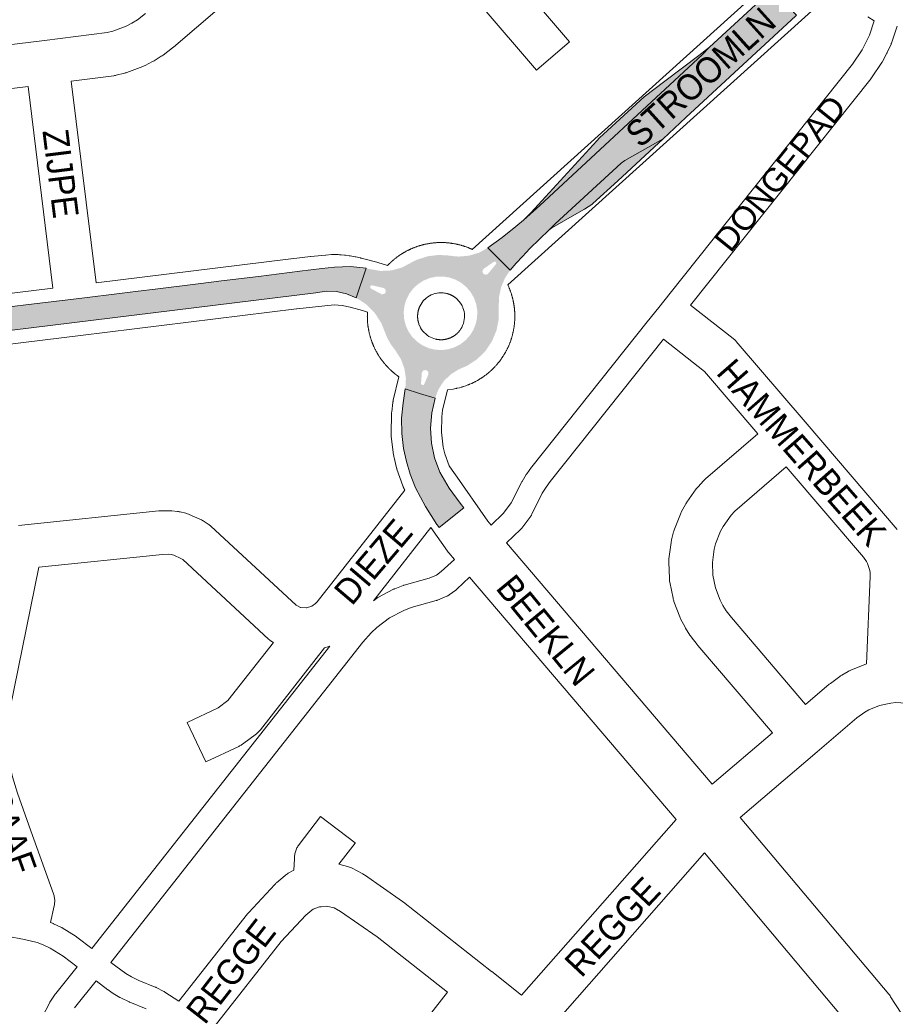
# Paper-space layout 'Layout1' of a CAD drawing. Header units: metres. Extents: x 123097 to 144122, y 392739 to 407589.
# Tile 128 of 256: x 131369 to 131630, y 395619 to 395913. Entities that reach past the tile are written whole.
import ezdxf
from ezdxf.enums import TextEntityAlignment as Align

# ---------------------------------------------------------------- set-up
doc = ezdxf.new("R2010")
doc.units = ezdxf.units.M
doc.header["$MEASUREMENT"] = 0
for name, color, linetype, lineweight in [('gs-anno-wegen algemeen tekst', 7, 'Continuous', 0), ('gs-knt-aanvullende hoofdweg', 7, 'Continuous', 0), ('gs-knt-fietspaden', 7, 'Continuous', 0), ('gs-knt-wegen algemeen', 7, 'Continuous', 0), ('gs-vlk-plantopografie wegen algemeen', 7, 'Continuous', 0), ('ir-ARC-asfalt-hoofdwegen-te inspecteren', 5, 'Continuous', 0)]:
    doc.layers.add(name, color=color, linetype=linetype, lineweight=lineweight)
doc.styles.add('Style-Arial', font='arial.ttf')

psp = doc.layouts.get("Layout1")

# ---------------------------------------------------------------- hatches: boundary and pattern name
at = {"layer": 'ir-ARC-asfalt-hoofdwegen-te inspecteren', "linetype": 'Continuous', "lineweight": 13}
for points in [[(131519.34, 395853.47), (131517.05, 395851.51), (131512.95, 395848.24), (131508.708, 395845.169), (131515.38, 395838.531), (131517.173, 395840.594), (131519.019, 395842.616), (131521.234, 395844.945), (131527.029, 395850.546), (131528.775, 395852.307), (131548.553, 395870.468), (131549.595, 395871.217), (131561.043, 395877.753), (131567.802, 395884.06), (131600.722, 395914.458), (131600.917, 395914.64), (131593.635, 395922.446), (131574.89, 395905.12), (131572.806, 395902.931), (131524.219, 395857.802)], [(131561.594, 395894.953), (131555.342, 395890.238), (131542.072, 395878.002), (131541.229, 395877.116), (131521.49, 395855.58), (131519.34, 395853.47), (131524.219, 395857.802), (131572.806, 395902.931), (131574.89, 395905.12), (131571.73, 395902.64)], [(131540.088, 395858.387), (131547.468, 395865.193), (131561.043, 395877.753), (131549.595, 395871.217), (131548.553, 395870.468), (131528.775, 395852.307), (131527.029, 395850.546), (131527.826, 395851.143), (131528.672, 395851.68), (131533.897, 395854.63), (131537.59, 395856.736), (131539.74, 395858.131)], [(131335.679, 395816.801), (131457.284, 395831.731), (131460.346, 395832.176), (131463.439, 395832.073), (131466.465, 395831.424), (131469.328, 395830.25), (131472.359, 395839.053), (131467.604, 395839.625), (131462.82, 395839.42), (131459.121, 395838.966), (131452.529, 395838.157), (131440.108, 395836.633), (131429.053, 395835.277), (131422.128, 395834.427), (131410.048, 395832.945), (131403.423, 395832.132), (131397.846, 395831.448), (131388.13, 395830.256), (131383.168, 395829.647), (131370.683, 395828.115), (131364.102, 395827.308), (131354.612, 395826.143), (131348, 395825.332), (131341.876, 395824.581), (131335.276, 395823.771), (131334.809, 395823.737)], [(131488.277, 395801.685), (131484.017, 395802.998), (131483.361, 395798.836), (131482.913, 395794.294), (131482.964, 395789.731), (131483.515, 395785.2), (131484.324, 395781.351), (131485.436, 395777.578), (131487.053, 395773.445), (131490.075, 395767.875), (131493.473, 395762.525), (131493.642, 395762.294), (131494.172, 395761.571), (131501.515, 395767.487), (131500.36, 395768.891), (131497.16, 395773.391), (131494.331, 395778.133), (131492.759, 395782.379), (131491.82, 395786.809), (131491.534, 395791.328), (131491.907, 395795.84), (131492.93, 395800.251)]]:
    psp.add_hatch(color=5, dxfattribs=at).paths.add_polyline_path(points, flags=0)
h = psp.add_hatch(color=5, dxfattribs=at)
h.paths.add_polyline_path([(131492.93, 395800.251), (131484.017, 395802.998), (131484.035, 395803.11), (131484.196, 395806.157), (131483.725, 395809.172), (131482.642, 395812.024), (131480.993, 395814.592), (131479.652, 395816.373), (131478.583, 395818.342), (131476.879, 395822.615), (131474.916, 395825.671), (131472.362, 395828.253), (131469.328, 395830.25), (131472.359, 395839.053), (131473.408, 395838.819), (131476.62, 395838.255), (131479.877, 395838.409), (131483.021, 395839.274), (131485.898, 395840.808), (131486.73, 395841.244), (131487.583, 395841.635), (131490.724, 395842.641), (131493.997, 395843.047), (131497.288, 395842.84), (131498.64, 395842.64), (131499.99, 395842.55), (131503.056, 395842.814), (131506.004, 395843.7), (131508.708, 395845.169), (131515.38, 395838.531), (131513.763, 395836.065), (131512.626, 395833.345), (131512.006, 395830.462), (131511.925, 395827.515), (131511.946, 395823.975), (131511.262, 395820.502), (131509.902, 395817.234), (131507.92, 395814.302), (131505.394, 395811.822), (131502.426, 395809.893), (131499.984, 395808.857), (131497.556, 395807.336), (131495.511, 395805.329), (131493.945, 395802.93)])
h.paths.add_polyline_path([(131494.901, 395814.617), (131492.931, 395814.728), (131491.013, 395815.188), (131489.209, 395815.984), (131487.575, 395817.09), (131486.164, 395818.469), (131485.023, 395820.078), (131484.188, 395821.865), (131483.685, 395823.772), (131483.53, 395825.739), (131483.729, 395827.701), (131484.276, 395829.597), (131485.152, 395831.364), (131486.329, 395832.947), (131487.77, 395834.293), (131489.429, 395835.361), (131491.251, 395836.116), (131493.179, 395836.533), (131495.151, 395836.599), (131497.103, 395836.312), (131498.972, 395835.681), (131500.698, 395834.727), (131502.226, 395833.479), (131503.507, 395831.979), (131504.499, 395830.274), (131505.171, 395828.42), (131505.502, 395826.475), (131505.479, 395824.503), (131505.105, 395822.566), (131504.391, 395820.727), (131503.36, 395819.045), (131502.045, 395817.575), (131500.489, 395816.362), (131498.741, 395815.447), (131496.859, 395814.859)], flags=16)
h.paths.add_polyline_path([(131507.902, 395837.114), (131507.245, 395837.483), (131507.034, 395838.206), (131507.39, 395838.87), (131510.44, 395840.97), (131510.77, 395841.061), (131511.078, 395840.911), (131511.21, 395840.595), (131511.1, 395840.27), (131508.629, 395837.31)], flags=16)
h.paths.add_polyline_path([(131476.95, 395831.29), (131473.779, 395832.989), (131473.541, 395833.243), (131473.519, 395833.59), (131473.723, 395833.872), (131474.06, 395833.96), (131477.59, 395833.149), (131478.144, 395832.649), (131478.187, 395831.904), (131477.694, 395831.343)], flags=16)
h.paths.add_polyline_path([(131489.043, 395804.17), (131488.762, 395804.413), (131488.722, 395804.783), (131488.939, 395807.724), (131489.338, 395808.492), (131490.184, 395808.677), (131490.867, 395808.145), (131490.895, 395807.28), (131489.677, 395804.448), (131489.415, 395804.184)], flags=16)

# ---------------------------------------------------------------- linework, layer by layer
at = {"layer": 'gs-knt-aanvullende hoofdweg', "color": 7, "linetype": 'Continuous', "flags": 128}
for points in [[(131391.617, 395834.712), (131449.779, 395841.851), (131449.831, 395841.857), (131449.909, 395841.866), (131455.668, 395842.532), (131455.807, 395842.547), (131460.207, 395842.973), (131460.251, 395842.977), (131461.971, 395843.134), (131462.076, 395843.143), (131462.266, 395843.158), (131462.529, 395843.17), (131462.561, 395843.171), (131462.856, 395843.173), (131462.939, 395843.171), (131462.983, 395843.17), (131463.151, 395843.165), (131463.941, 395843.142), (131464.329, 395843.12), (131464.682, 395843.091), (131464.852, 395843.075), (131465.88, 395842.967), (131466.127, 395842.937), (131467.201, 395842.788), (131467.22, 395842.785), (131467.311, 395842.77), (131467.527, 395842.735), (131467.578, 395842.726), (131469.07, 395842.453), (131469.206, 395842.428), (131470.672, 395842.135), (131470.733, 395842.122), (131470.772, 395842.113), (131470.962, 395842.073), (131471.249, 395842), (131475.506, 395840.832), (131475.79, 395840.749), (131478.745, 395839.906), (131478.782, 395839.945), (131478.909, 395840.077), (131478.99, 395840.16), (131479.118, 395840.289), (131479.2, 395840.371), (131479.332, 395840.499), (131479.353, 395840.519), (131479.484, 395840.646), (131479.568, 395840.726), (131479.701, 395840.851), (131479.786, 395840.93), (131479.921, 395841.053), (131479.998, 395841.122), (131480.008, 395841.131), (131480.144, 395841.252), (131480.168, 395841.272), (131480.305, 395841.392), (131480.413, 395841.485), (131480.553, 395841.603), (131480.622, 395841.661), (131480.763, 395841.777), (131480.832, 395841.833), (131480.974, 395841.947), (131481.02, 395841.983), (131481.163, 395842.096), (131481.3, 395842.202), (131481.446, 395842.312), (131481.472, 395842.332), (131481.527, 395842.373), (131481.618, 395842.441), (131481.711, 395842.509), (131481.859, 395842.616), (131481.906, 395842.649), (131482.055, 395842.755), (131482.157, 395842.827), (131482.307, 395842.93), (131482.402, 395842.994), (131482.554, 395843.095), (131482.601, 395843.126), (131482.754, 395843.226), (131482.86, 395843.295), (131483.014, 395843.392), (131483.081, 395843.433), (131483.162, 395843.483), (131483.237, 395843.529), (131483.315, 395843.576), (131483.472, 395843.67), (131483.564, 395843.724), (131483.721, 395843.815), (131483.788, 395843.854), (131483.947, 395843.944), (131484.027, 395843.988), (131484.187, 395844.076), (131484.317, 395844.146), (131484.511, 395844.248), (131484.673, 395844.332), (131484.755, 395844.374), (131484.889, 395844.442), (131484.918, 395844.456), (131485.034, 395844.513), (131485.198, 395844.592), (131485.263, 395844.623), (131485.429, 395844.701), (131485.531, 395844.748), (131485.697, 395844.823), (131485.781, 395844.86), (131485.948, 395844.933), (131486.032, 395844.97), (131486.201, 395845.041), (131486.285, 395845.076), (131486.454, 395845.145), (131486.539, 395845.179), (131486.696, 395845.241), (131486.709, 395845.246), (131486.781, 395845.274), (131486.951, 395845.339), (131487.05, 395845.376), (131487.222, 395845.439), (131487.331, 395845.478), (131487.503, 395845.538), (131487.553, 395845.555), (131487.726, 395845.614), (131487.849, 395845.655), (131488.023, 395845.711), (131488.098, 395845.735), (131488.272, 395845.789), (131488.359, 395845.815), (131488.534, 395845.867), (131488.568, 395845.877), (131488.659, 395845.903), (131488.835, 395845.952), (131488.911, 395845.973), (131489.087, 395846.02), (131489.136, 395846.033), (131489.313, 395846.079), (131489.468, 395846.117), (131489.645, 395846.159), (131489.693, 395846.17), (131489.871, 395846.211), (131489.958, 395846.231), (131490.137, 395846.27), (131490.247, 395846.293), (131490.425, 395846.329), (131490.487, 395846.341), (131490.52, 395846.347), (131490.7, 395846.382), (131490.819, 395846.403), (131490.999, 395846.434), (131491.039, 395846.441), (131491.219, 395846.471), (131491.34, 395846.49), (131491.52, 395846.517), (131491.606, 395846.529), (131491.787, 395846.554), (131491.909, 395846.57), (131492.09, 395846.592), (131492.13, 395846.597), (131492.311, 395846.618), (131492.424, 395846.63), (131492.438, 395846.632), (131492.443, 395846.632), (131492.463, 395846.634), (131492.62, 395846.65), (131492.701, 395846.657), (131492.883, 395846.673), (131493.006, 395846.683), (131493.188, 395846.696), (131493.27, 395846.701), (131493.452, 395846.712), (131493.534, 395846.717), (131493.716, 395846.726), (131493.8, 395846.729), (131493.983, 395846.736), (131494.105, 395846.74), (131494.287, 395846.744), (131494.37, 395846.746), (131494.415, 395846.748), (131494.463, 395846.747), (131494.553, 395846.748), (131494.635, 395846.748), (131494.817, 395846.748), (131494.94, 395846.747), (131495.123, 395846.744), (131495.206, 395846.742), (131495.388, 395846.737), (131495.469, 395846.734), (131495.652, 395846.727), (131495.736, 395846.724), (131495.918, 395846.715), (131496.041, 395846.708), (131496.223, 395846.696), (131496.39, 395846.686), (131496.569, 395846.669), (131496.751, 395846.653), (131496.877, 395846.641), (131497.058, 395846.622), (131497.135, 395846.614), (131497.317, 395846.593), (131497.403, 395846.582), (131497.584, 395846.559), (131497.67, 395846.548), (131497.85, 395846.523), (131497.965, 395846.506), (131498.146, 395846.478), (131498.352, 395846.448), (131498.673, 395846.388), (131498.799, 395846.364), (131498.978, 395846.329), (131499.018, 395846.322), (131499.197, 395846.286), (131499.323, 395846.259), (131499.501, 395846.22), (131499.619, 395846.193), (131499.797, 395846.151), (131499.845, 395846.14), (131500.022, 395846.097), (131500.284, 395846.035), (131500.578, 395845.951), (131500.665, 395845.926), (131500.84, 395845.876), (131500.916, 395845.854), (131501.091, 395845.802), (131501.178, 395845.776), (131501.352, 395845.722), (131501.464, 395845.686), (131501.638, 395845.629), (131501.724, 395845.6), (131501.897, 395845.541), (131502.172, 395845.451), (131502.413, 395845.357), (131502.498, 395845.324), (131502.668, 395845.259), (131502.775, 395845.217), (131502.945, 395845.149), (131502.995, 395845.129), (131503.164, 395845.06), (131503.283, 395845.01), (131503.451, 395844.938), (131503.535, 395844.901), (131503.702, 395844.827), (131503.786, 395844.789), (131503.831, 395844.769), (131503.993, 395844.702), (131601.619, 395932.798)], [(131612.451, 395922.342), (131514.649, 395834.087), (131514.678, 395834.019), (131514.699, 395833.972), (131514.745, 395833.873), (131514.82, 395833.706), (131514.835, 395833.671), (131514.909, 395833.504), (131514.961, 395833.386), (131515.032, 395833.217), (131515.067, 395833.133), (131515.136, 395832.964), (131515.17, 395832.879), (131515.237, 395832.709), (131515.265, 395832.637), (131515.33, 395832.467), (131515.374, 395832.348), (131515.38, 395832.332), (131515.391, 395832.307), (131515.407, 395832.258), (131515.442, 395832.16), (131515.455, 395832.123), (131515.516, 395831.951), (131515.558, 395831.828), (131515.616, 395831.655), (131515.641, 395831.581), (131515.697, 395831.408), (131515.728, 395831.309), (131515.782, 395831.134), (131515.805, 395831.059), (131515.857, 395830.884), (131515.879, 395830.808), (131515.929, 395830.633), (131515.966, 395830.497), (131515.974, 395830.471), (131515.976, 395830.462), (131515.979, 395830.451), (131516.013, 395830.32), (131516.033, 395830.243), (131516.078, 395830.066), (131516.098, 395829.989), (131516.141, 395829.812), (131516.161, 395829.725), (131516.202, 395829.547), (131516.228, 395829.429), (131516.266, 395829.251), (131516.285, 395829.164), (131516.321, 395828.985), (131516.338, 395828.898), (131516.372, 395828.718), (131516.385, 395828.646), (131516.398, 395828.573), (131516.417, 395828.467), (131516.438, 395828.34), (131516.467, 395828.159), (131516.481, 395828.073), (131516.508, 395827.892), (131516.519, 395827.812), (131516.544, 395827.631), (131516.555, 395827.55), (131516.578, 395827.369), (131516.593, 395827.247), (131516.613, 395827.066), (131516.622, 395826.98), (131516.64, 395826.798), (131516.647, 395826.717), (131516.653, 395826.654), (131516.663, 395826.535), (131516.673, 395826.412), (131516.686, 395826.23), (131516.689, 395826.189), (131516.701, 395826.007), (131516.708, 395825.884), (131516.717, 395825.702), (131516.722, 395825.577), (131516.728, 395825.394), (131516.73, 395825.313), (131516.734, 395825.131), (131516.736, 395825.048), (131516.738, 395824.865), (131516.738, 395824.783), (131516.738, 395824.721), (131516.738, 395824.601), (131516.738, 395824.519), (131516.736, 395824.336), (131516.733, 395824.212), (131516.728, 395824.03), (131516.725, 395823.947), (131516.718, 395823.765), (131516.713, 395823.644), (131516.703, 395823.461), (131516.698, 395823.377), (131516.686, 395823.195), (131516.68, 395823.113), (131516.666, 395822.931), (131516.659, 395822.849), (131516.643, 395822.667), (131516.635, 395822.582), (131516.617, 395822.401), (131516.604, 395822.278), (131516.583, 395822.097), (131516.574, 395822.021), (131516.551, 395821.839), (131516.533, 395821.707), (131516.507, 395821.527), (131516.496, 395821.453), (131516.468, 395821.272), (131516.454, 395821.185), (131516.424, 395821.005), (131516.409, 395820.918), (131516.377, 395820.739), (131516.364, 395820.667), (131516.33, 395820.487), (131516.303, 395820.353), (131516.266, 395820.175), (131516.251, 395820.104), (131516.212, 395819.925), (131516.19, 395819.829), (131516.149, 395819.652), (131516.124, 395819.545), (131516.08, 395819.367), (131516.065, 395819.309), (131516.02, 395819.133), (131515.992, 395819.027), (131515.944, 395818.85), (131515.917, 395818.753), (131515.867, 395818.578), (131515.845, 395818.502), (131515.793, 395818.327), (131515.755, 395818.203), (131515.7, 395818.028), (131515.676, 395817.954), (131515.619, 395817.78), (131515.598, 395817.718), (131515.54, 395817.546), (131515.502, 395817.436), (131515.441, 395817.264), (131515.402, 395817.155), (131515.338, 395816.983), (131515.314, 395816.92), (131515.249, 395816.75), (131515.221, 395816.678), (131515.154, 395816.508), (131515.099, 395816.374), (131515.029, 395816.206), (131515, 395816.136), (131514.928, 395815.968), (131514.906, 395815.918), (131514.833, 395815.751), (131514.78, 395815.633), (131514.704, 395815.467), (131514.666, 395815.383), (131514.648, 395815.347), (131514.588, 395815.218), (131514.548, 395815.135), (131514.468, 395814.971), (131514.427, 395814.889), (131514.345, 395814.726), (131514.303, 395814.644), (131514.219, 395814.482), (131514.159, 395814.369), (131514.072, 395814.208), (131514.045, 395814.159), (131513.957, 395813.999), (131513.913, 395813.919), (131513.823, 395813.76), (131513.766, 395813.662), (131513.75, 395813.633), (131513.746, 395813.627), (131513.675, 395813.505), (131513.638, 395813.444), (131513.544, 395813.287), (131513.486, 395813.191), (131513.39, 395813.036), (131513.341, 395812.958), (131513.243, 395812.804), (131513.181, 395812.708), (131513.081, 395812.556), (131513.043, 395812.499), (131512.941, 395812.347), (131512.877, 395812.253), (131512.773, 395812.103), (131512.74, 395812.056), (131512.724, 395812.034), (131512.704, 395812.004), (131512.684, 395811.976), (131512.635, 395811.907), (131512.548, 395811.787), (131512.44, 395811.639), (131512.421, 395811.613), (131512.311, 395811.466), (131512.207, 395811.328), (131511.983, 395811.04), (131511.891, 395810.925), (131511.776, 395810.782), (131511.703, 395810.693), (131511.55, 395810.507), (131511.521, 395810.472), (131511.43, 395810.369), (131511.354, 395810.282), (131511.234, 395810.145), (131511.175, 395810.078), (131511.053, 395809.942), (131511.014, 395809.899), (131510.891, 395809.764), (131510.792, 395809.657), (131510.666, 395809.524), (131510.627, 395809.483), (131510.501, 395809.352), (131510.419, 395809.268), (131510.208, 395809.05), (131510.035, 395808.887), (131509.904, 395808.761), (131509.821, 395808.682), (131509.687, 395808.557), (131509.622, 395808.498), (131509.487, 395808.375), (131509.421, 395808.315), (131509.285, 395808.194), (131509.221, 395808.138), (131509.083, 395808.018), (131509.016, 395807.96), (131508.775, 395807.749), (131508.434, 395807.481), (131508.369, 395807.429), (131508.225, 395807.316), (131508.154, 395807.261), (131508.009, 395807.15), (131507.937, 395807.095), (131507.791, 395806.986), (131507.698, 395806.918), (131507.55, 395806.811), (131507.234, 395806.578), (131506.875, 395806.345), (131506.808, 395806.301), (131506.655, 395806.202), (131506.559, 395806.14), (131506.404, 395806.042), (131506.315, 395805.987), (131506.16, 395805.892), (131506.094, 395805.852), (131505.596, 395805.547), (131505.141, 395805.307), (131504.979, 395805.222), (131504.865, 395805.162), (131504.703, 395805.079), (131504.654, 395805.054), (131504.491, 395804.972), (131504.359, 395804.907), (131503.874, 395804.664), (131503.243, 395804.401), (131503.124, 395804.351), (131502.955, 395804.282), (131502.87, 395804.248), (131502.7, 395804.181), (131502.081, 395803.934), (131501.386, 395803.717), (131501.311, 395803.693), (131501.137, 395803.639), (131501.05, 395803.613), (131500.875, 395803.561), (131500.232, 395803.365), (131499.507, 395803.21), (131499.451, 395803.197), (131499.272, 395803.159), (131499.154, 395803.134), (131499.118, 395803.126), (131498.339, 395802.959), (131496.596, 395802.744)], [(131165.254, 395806.848), (131196.542, 395810.73), (131196.551, 395810.731), (131208.344, 395812.18), (131378.695, 395833.125)], [(131489.391, 395829.293), (131488.184, 395827.303), (131488.108, 395827.098), (131488.078, 395827.015), (131488.053, 395826.94), (131488.023, 395826.848), (131487.995, 395826.761), (131487.975, 395826.691), (131487.948, 395826.597), (131487.921, 395826.497), (131487.903, 395826.428), (131487.885, 395826.356), (131487.862, 395826.256), (131487.841, 395826.161), (131487.822, 395826.065), (131487.807, 395825.989), (131487.793, 395825.912), (131487.78, 395825.833), (131487.765, 395825.736), (131487.751, 395825.639), (131487.741, 395825.559), (131487.732, 395825.482), (131487.722, 395825.381), (131487.713, 395825.282), (131487.709, 395825.226), (131487.703, 395825.125), (131487.697, 395825.024), (131487.694, 395824.945), (131487.692, 395824.865), (131487.691, 395824.765), (131487.69, 395824.665), (131487.691, 395824.606), (131487.694, 395824.505), (131487.697, 395824.406), (131487.701, 395824.326), (131487.706, 395824.245), (131487.712, 395824.169), (131487.72, 395824.069), (131487.73, 395823.969), (131487.741, 395823.872), (131487.751, 395823.792), (131487.758, 395823.732), (131487.774, 395823.634), (131487.79, 395823.538), (131487.803, 395823.461), (131487.817, 395823.388), (131487.822, 395823.365), (131487.842, 395823.27), (131487.858, 395823.194), (131487.87, 395823.136), (131487.875, 395823.114), (131487.897, 395823.023), (131487.921, 395822.929), (131487.931, 395822.893), (131488.041, 395822.529), (131488.054, 395822.487), (131488.079, 395822.411), (131488.094, 395822.367), (131488.103, 395822.343), (131488.298, 395821.858), (131488.302, 395821.848), (131488.307, 395821.837), (131488.576, 395821.303), (131488.577, 395821.3), (131488.896, 395820.785), (131489.259, 395820.296), (131489.664, 395819.84), (131490.106, 395819.42), (131490.582, 395819.04), (131491.089, 395818.703), (131492.994, 395817.904), (131493.33, 395817.835), (131493.409, 395817.82), (131493.506, 395817.803), (131493.605, 395817.786), (131493.682, 395817.775), (131493.759, 395817.764), (131493.859, 395817.751), (131493.957, 395817.74), (131494.035, 395817.732), (131494.115, 395817.725), (131494.215, 395817.717), (131494.295, 395817.712), (131494.394, 395817.707), (131494.473, 395817.703), (131494.553, 395817.702), (131494.653, 395817.7), (131494.733, 395817.7), (131494.833, 395817.701), (131494.913, 395817.703), (131494.992, 395817.706), (131495.093, 395817.711), (131495.192, 395817.717), (131495.272, 395817.723), (131495.35, 395817.729), (131495.449, 395817.739), (131495.529, 395817.748), (131495.607, 395817.758), (131495.704, 395817.771), (131495.801, 395817.786), (131495.88, 395817.799), (131495.957, 395817.812), (131496.053, 395817.831), (131496.133, 395817.847), (131496.225, 395817.867), (131496.319, 395817.888), (131496.4, 395817.908), (131496.471, 395817.925), (131496.565, 395817.951), (131496.659, 395817.977), (131496.728, 395817.998), (131496.822, 395818.027), (131496.915, 395818.057), (131496.983, 395818.08), (131497.051, 395818.104), (131497.161, 395818.144), (131497.253, 395818.179), (131497.32, 395818.205), (131497.386, 395818.232), (131497.47, 395818.268), (131497.57, 395818.312), (131497.635, 395818.341), (131497.725, 395818.384), (131497.807, 395818.423), (131497.879, 395818.459), (131497.959, 395818.5), (131498.023, 395818.534), (131498.118, 395818.587), (131498.197, 395818.631), (131498.26, 395818.668), (131498.345, 395818.718), (131498.422, 395818.766), (131498.485, 395818.805), (131498.557, 395818.853), (131498.646, 395818.912), (131498.722, 395818.964), (131498.787, 395819.01), (131498.851, 395819.056), (131498.915, 395819.104), (131498.988, 395819.16), (131499.064, 395819.219), (131499.138, 395819.279), (131499.2, 395819.33), (131499.261, 395819.381), (131499.333, 395819.444), (131499.404, 395819.507), (131499.474, 395819.571), (131499.511, 395819.606), (131499.533, 395819.627), (131499.591, 395819.683), (131499.658, 395819.749), (131499.716, 395819.807), (131499.736, 395819.827), (131499.782, 395819.875), (131499.838, 395819.934), (131499.892, 395819.993), (131500.172, 395820.321), (131500.185, 395820.336), (131500.239, 395820.406), (131500.26, 395820.432), (131500.552, 395820.84), (131500.563, 395820.857), (131500.576, 395820.876), (131500.586, 395820.891), (131500.601, 395820.916), (131500.871, 395821.373), (131500.884, 395821.396), (131500.886, 395821.4), (131501.15, 395821.949), (131501.366, 395822.519), (131501.53, 395823.106), (131501.643, 395823.704), (131501.705, 395824.31), (131501.715, 395824.92), (131501.714, 395824.942), (131501.671, 395825.527), (131501.67, 395825.536), (131501.574, 395826.128), (131501.567, 395826.158), (131501.434, 395826.69), (131501.426, 395826.719), (131501.418, 395826.743), (131501.416, 395826.751), (131501.249, 395827.237), (131501.213, 395827.329), (131501.199, 395827.363), (131501.039, 395827.727), (131501.024, 395827.757), (131501.007, 395827.791), (131500.954, 395827.897), (131500.919, 395827.967), (131500.913, 395827.977), (131500.883, 395828.033), (131500.831, 395828.128), (131500.787, 395828.207), (131500.771, 395828.234), (131500.756, 395828.262), (131500.7, 395828.354), (131500.652, 395828.432), (131500.609, 395828.499), (131500.598, 395828.516), (131499.373, 395829.948), (131499.276, 395830.033), (131499.211, 395830.089), (131499.15, 395830.139), (131499.075, 395830.199), (131499.013, 395830.249), (131498.937, 395830.307), (131498.873, 395830.355), (131498.808, 395830.402), (131498.733, 395830.455), (131498.658, 395830.507), (131498.578, 395830.561), (131498.511, 395830.605), (131498.435, 395830.654), (131498.358, 395830.701), (131498.274, 395830.752), (131498.204, 395830.793), (131498.141, 395830.829), (131498.053, 395830.877), (131497.974, 395830.92), (131497.902, 395830.957), (131497.821, 395830.997), (131497.74, 395831.037), (131497.658, 395831.076), (131497.575, 395831.113), (131497.493, 395831.15), (131497.426, 395831.179), (131497.342, 395831.213), (131497.25, 395831.25), (131497.177, 395831.278), (131497.092, 395831.309), (131497.006, 395831.34), (131496.919, 395831.369), (131496.844, 395831.394), (131496.817, 395831.402), (131496.769, 395831.417), (131496.676, 395831.445), (131496.637, 395831.456), (131496.582, 395831.472), (131496.493, 395831.496), (131496.418, 395831.515), (131496.323, 395831.538), (131496.287, 395831.547), (131495.98, 395831.611), (131495.962, 395831.614), (131495.903, 395831.625), (131495.807, 395831.641), (131495.752, 395831.649), (131495.726, 395831.653), (131495.372, 395831.696), (131495.334, 395831.7), (131495.294, 395831.703), (131495.194, 395831.711), (131495.183, 395831.712), (131494.713, 395831.728), (131494.676, 395831.728), (131494.606, 395831.727), (131494.576, 395831.727), (131494.087, 395831.701), (131494.061, 395831.699), (131494.057, 395831.699), (131494.038, 395831.696), (131493.529, 395831.627), (131493.491, 395831.622), (131493.469, 395831.618), (131493.454, 395831.616), (131493.429, 395831.611), (131492.898, 395831.491), (131492.886, 395831.488), (131492.875, 395831.485), (131492.333, 395831.315), (131492.316, 395831.309), (131491.766, 395831.083), (131491.762, 395831.081), (131491.231, 395830.807), (131491.22, 395830.801), (131490.724, 395830.49), (131490.711, 395830.48), (131490.271, 395830.148), (131490.247, 395830.13), (131489.818, 395829.745), (131489.802, 395829.73), (131489.799, 395829.727), (131489.394, 395829.296), (131489.391, 395829.293)], [(131482.086, 395806.65), (131481.999, 395806.711), (131481.851, 395806.817), (131481.824, 395806.837), (131481.676, 395806.944), (131481.557, 395807.032), (131481.411, 395807.142), (131481.365, 395807.177), (131481.22, 395807.288), (131481.129, 395807.359), (131480.986, 395807.472), (131480.916, 395807.528), (131480.773, 395807.643), (131480.729, 395807.679), (131480.588, 395807.796), (131480.499, 395807.87), (131480.36, 395807.988), (131480.272, 395808.064), (131480.135, 395808.184), (131480.068, 395808.243), (131479.932, 395808.365), (131479.846, 395808.443), (131479.712, 395808.567), (131479.67, 395808.607), (131479.537, 395808.732), (131479.473, 395808.792), (131479.341, 395808.919), (131479.258, 395809), (131479.129, 395809.128), (131479.068, 395809.19), (131478.94, 395809.32), (131478.879, 395809.382), (131478.752, 395809.514), (131478.671, 395809.6), (131478.547, 395809.733), (131478.489, 395809.796), (131478.366, 395809.931), (131478.327, 395809.974), (131478.205, 395810.11), (131478.108, 395810.221), (131477.989, 395810.359), (131477.951, 395810.403), (131477.833, 395810.542), (131477.759, 395810.631), (131477.642, 395810.772), (131477.606, 395810.816), (131477.491, 395810.959), (131477.399, 395811.074), (131477.287, 395811.218), (131477.252, 395811.264), (131477.141, 395811.409), (131477.071, 395811.501), (131476.962, 395811.648), (131476.923, 395811.701), (131476.816, 395811.848), (131476.736, 395811.961), (131476.631, 395812.111), (131476.611, 395812.139), (131476.507, 395812.289), (131476.424, 395812.412), (131476.323, 395812.564), (131476.273, 395812.64), (131476.174, 395812.793), (131476.143, 395812.841), (131476.045, 395812.995), (131475.996, 395813.073), (131475.947, 395813.153), (131475.9, 395813.228), (131475.824, 395813.354), (131475.73, 395813.512), (131475.702, 395813.56), (131475.61, 395813.718), (131475.564, 395813.798), (131475.474, 395813.957), (131475.412, 395814.068), (131475.325, 395814.229), (131475.299, 395814.278), (131475.213, 395814.439), (131475.17, 395814.52), (131475.086, 395814.682), (131475.02, 395814.813), (131475.016, 395814.82), (131474.939, 395814.977), (131474.922, 395815.01), (131474.842, 395815.174), (131474.787, 395815.291), (131474.71, 395815.456), (131474.687, 395815.506), (131474.611, 395815.672), (131474.551, 395815.805), (131474.478, 395815.973), (131474.448, 395816.042), (131474.377, 395816.211), (131474.342, 395816.295), (131474.273, 395816.464), (131474.245, 395816.535), (131474.232, 395816.562), (131474.219, 395816.599), (131474.178, 395816.704), (131474.139, 395816.804), (131474.074, 395816.975), (131474.047, 395817.047), (131473.984, 395817.218), (131473.936, 395817.353), (131473.876, 395817.526), (131473.851, 395817.6), (131473.793, 395817.773), (131473.78, 395817.81), (131473.723, 395817.983), (131473.68, 395818.119), (131473.626, 395818.294), (131473.602, 395818.364), (131473.592, 395818.407), (131473.584, 395818.434), (131473.541, 395818.582), (131473.53, 395818.62), (131473.48, 395818.795), (131473.443, 395818.931), (131473.396, 395819.108), (131473.378, 395819.175), (131473.333, 395819.351), (131473.309, 395819.448), (131473.266, 395819.626), (131473.248, 395819.703), (131473.207, 395819.881), (131473.18, 395819.999), (131473.131, 395820.211), (131473.129, 395820.215), (131473.129, 395820.219), (131473.088, 395820.443), (131473.073, 395820.523), (131473.039, 395820.702), (131473.023, 395820.789), (131472.991, 395820.969), (131472.971, 395821.088), (131472.942, 395821.268), (131472.934, 395821.315), (131472.906, 395821.496), (131472.889, 395821.616), (131472.863, 395821.797), (131472.818, 395822.099), (131472.787, 395822.448), (131472.769, 395822.63), (131472.762, 395822.708), (131472.746, 395822.889), (131472.739, 395822.974), (131472.725, 395823.156), (131472.717, 395823.281), (131472.705, 395823.464), (131472.701, 395823.544), (131472.672, 395824.003), (131472.671, 395824.562), (131472.67, 395824.685), (131472.671, 395824.868), (131472.672, 395824.91), (131472.674, 395825.092), (131472.676, 395825.214), (131472.681, 395825.397), (131472.684, 395825.481), (131472.687, 395825.559), (131472.69, 395825.905), (131471.246, 395826.426), (131467.561, 395827.437), (131465.117, 395827.904), (131462.804, 395828.118), (131451.583, 395826.939), (131451.544, 395826.935), (131386.985, 395819.011), (131210.176, 395797.272)], [(131483.881, 395772.759), (131483.856, 395772.805), (131483.806, 395772.895), (131483.743, 395773.014), (131483.695, 395773.104), (131483.659, 395773.173), (131483.646, 395773.201), (131483.613, 395773.267), (131483.586, 395773.325), (131483.562, 395773.378), (131483.546, 395773.409), (131483.525, 395773.457), (131483.478, 395773.567), (131483.442, 395773.649), (131483.429, 395773.68), (131483.415, 395773.715), (131483.412, 395773.722), (131483.403, 395773.746), (131483.291, 395774.039), (131481.527, 395779.038), (131481.443, 395779.289), (131481.419, 395779.373), (131481.405, 395779.416), (131481.394, 395779.457), (131481.393, 395779.46), (131481.392, 395779.463), (131481.368, 395779.543), (131481.303, 395779.8), (131480.664, 395782.488), (131480.606, 395782.753), (131480.59, 395782.841), (131480.581, 395782.887), (131480.573, 395782.934), (131480.557, 395783.021), (131480.518, 395783.289), (131479.83, 395788.768), (131479.794, 395789.129), (131479.775, 395789.49), (131479.774, 395789.852), (131479.883, 395795.373), (131479.893, 395795.645), (131479.899, 395795.735), (131479.902, 395795.781), (131479.913, 395795.917), (131479.943, 395796.187), (131480.297, 395798.927), (131480.335, 395799.186), (131480.351, 395799.274), (131480.358, 395799.314), (131480.366, 395799.355), (131480.382, 395799.443), (131480.438, 395799.698), (131482.086, 395806.65)], [(131496.596, 395802.744), (131495.143, 395796.614), (131494.891, 395794.668), (131494.801, 395790.1), (131495.371, 395785.565), (131495.823, 395783.661), (131497.114, 395780.004), (131498.701, 395777.736), (131498.74, 395777.68), (131498.768, 395777.641), (131508.682, 395763.474), (131509.643, 395762.347)], [(131498.671, 395752.065), (131497.02, 395754.001), (131496.794, 395754.279), (131496.582, 395754.568), (131491.665, 395761.594)], [(131514.204, 395756.998), (131575.694, 395684.89)], [(131564.926, 395674.37), (131503.23, 395746.719)], [(131584.107, 395674.952), (131628.436, 395622.198), (131628.638, 395621.946), (131628.83, 395621.686), (131629.01, 395621.417), (131632.173, 395616.479), (131632.338, 395616.208), (131632.492, 395615.93), (131635.472, 395610.275)], [(131629.923, 395551.136), (131629.785, 395573.735), (131629.784, 395573.747), (131629.065, 395581.236), (131628.471, 395584.701), (131626.646, 395592.06), (131625.547, 395595.408), (131622.828, 395602.05), (131619.352, 395608.647), (131616.624, 395612.908), (131573.385, 395664.365)]]:
    psp.add_lwpolyline(points, dxfattribs=at)
at = {"layer": 'gs-knt-fietspaden', "color": 7, "linetype": 'Continuous', "flags": 128}
for points in [[(131509.643, 395762.347), (131513.384, 395765.89), (131515.688, 395768.975), (131518.737, 395775.083), (131518.805, 395775.214), (131518.88, 395775.342), (131520.133, 395777.398), (131520.211, 395777.521), (131520.295, 395777.641), (131521.715, 395779.586), (131521.804, 395779.702), (131556.301, 395823.049), (131559.711, 395827.334), (131563.12, 395831.618), (131617.576, 395900.044), (131620.505, 395904.329), (131621.654, 395906.479), (131622.656, 395908.733), (131624.108, 395913.03)], [(131630.951, 395911.354), (131629.254, 395906.332), (131629.199, 395906.18), (131629.137, 395906.031), (131628.018, 395903.512), (131627.964, 395903.396), (131627.906, 395903.283), (131626.607, 395900.852), (131626.544, 395900.741), (131626.523, 395900.705), (131626.512, 395900.686), (131626.501, 395900.668), (131626.478, 395900.632), (131626.409, 395900.525), (131623.3, 395895.977), (131623.226, 395895.873), (131623.149, 395895.772), (131569.27, 395828.072)], [(131561.162, 395817.884), (131527.342, 395775.387), (131526.051, 395773.619), (131524.951, 395771.815), (131521.829, 395765.558), (131521.756, 395765.42), (131521.676, 395765.285), (131521.591, 395765.153), (131521.5, 395765.026), (131518.828, 395761.448), (131518.735, 395761.33), (131518.704, 395761.291), (131518.683, 395761.267), (131518.638, 395761.216), (131518.571, 395761.141), (131518.536, 395761.105), (131518.432, 395761.002), (131518.43, 395760.999), (131518.427, 395760.997), (131514.204, 395756.998)], [(131474.464, 395739.716), (131475.38, 395740.393), (131475.488, 395740.469), (131475.525, 395740.494), (131475.599, 395740.542), (131475.674, 395740.589), (131475.713, 395740.611), (131475.828, 395740.675), (131480.504, 395743.143), (131480.622, 395743.202), (131480.682, 395743.231), (131480.704, 395743.24), (131480.743, 395743.257), (131480.865, 395743.309), (131483.33, 395744.271), (131483.44, 395744.311), (131483.496, 395744.331), (131483.514, 395744.336), (131483.552, 395744.348), (131483.665, 395744.383), (131491.174, 395746.472), (131493.307, 395747.358), (131494.739, 395748.42), (131498.671, 395752.065)], [(131503.23, 395746.719), (131499.37, 395743.141), (131499.274, 395743.056), (131499.226, 395743.015), (131499.209, 395743.001), (131499.176, 395742.974), (131499.075, 395742.896), (131497.143, 395741.463), (131497.003, 395741.364), (131496.858, 395741.272), (131496.709, 395741.187), (131496.555, 395741.11), (131496.399, 395741.041), (131493.668, 395739.907), (131493.535, 395739.854), (131493.468, 395739.83), (131493.444, 395739.823), (131493.4, 395739.808), (131493.263, 395739.766), (131485.718, 395737.667), (131483.604, 395736.842), (131479.341, 395734.591), (131475.464, 395731.724), (131473.798, 395730.17), (131471.284, 395727.332), (131471.282, 395727.329)], [(131378.028, 395643.577), (131378.647, 395643.345), (131378.78, 395643.291), (131378.911, 395643.233), (131381.126, 395642.187), (131381.254, 395642.123), (131381.297, 395642.099), (131381.317, 395642.089), (131381.336, 395642.078), (131381.379, 395642.053), (131381.502, 395641.98), (131385.64, 395639.364), (131385.759, 395639.285), (131385.875, 395639.201), (131390.364, 395635.823), (131461.45, 395726.185)], [(131471.282, 395727.329), (131395.996, 395631.629), (131400.485, 395628.326), (131402.182, 395627.331), (131404.435, 395626.238), (131409.321, 395624.292), (131409.472, 395624.228), (131409.619, 395624.157), (131411.866, 395623.009), (131411.981, 395622.946), (131412.038, 395622.914), (131412.058, 395622.902), (131412.094, 395622.88), (131412.205, 395622.811), (131416.378, 395620.051)], [(131375.567, 395615.285), (131377.79, 395619.698), (131377.858, 395619.824), (131377.893, 395619.887), (131377.931, 395619.948), (131378.007, 395620.069), (131379.385, 395622.131), (131379.476, 395622.261), (131379.572, 395622.386), (131385.986, 395630.331), (131381.768, 395633.507), (131377.932, 395635.931), (131376.043, 395636.824), (131375.317, 395637.097), (131374.068, 395637.566), (131370.259, 395638.531), (131364.991, 395639.484), (131247.074, 395660.819)], [(131406.571, 395617.831), (131401.719, 395619.763), (131401.602, 395619.812), (131401.487, 395619.866), (131398.993, 395621.075), (131398.87, 395621.138), (131398.749, 395621.205), (131396.775, 395622.364), (131396.672, 395622.427), (131396.647, 395622.443), (131396.57, 395622.494), (131396.522, 395622.527), (131396.471, 395622.563), (131395.198, 395623.465), (131395.135, 395623.51), (131391.612, 395626.125), (131385.134, 395618.099)]]:
    psp.add_lwpolyline(points, dxfattribs=at)
at = {"layer": 'gs-knt-wegen algemeen', "color": 7, "linetype": 'Continuous', "flags": 128}
for points in [[(131483.16, 395964.987), (131533.105, 395906.711, -0.3771688), (131533.104, 395906.698), (131523.233, 395898.237, -0.3771707), (131523.22, 395898.238), (131473.919, 395955.762)], [(131461.45, 395726.185), (131461.175, 395726.084), (131459.912, 395725.656), (131440.723, 395701.177), (131440.544, 395700.958), (131440.355, 395700.746), (131440.157, 395700.544), (131439.95, 395700.35), (131439.735, 395700.165), (131439.512, 395699.99), (131435.386, 395696.887), (131435.173, 395696.734), (131434.954, 395696.589), (131434.729, 395696.453), (131434.499, 395696.326), (131434.264, 395696.209), (131424.443, 395691.552, -0.3846275), (131424.43, 395691.556), (131418.86, 395703.303, -0.3846276), (131418.864, 395703.316), (131428.089, 395707.691), (131431.004, 395709.882), (131444.616, 395727.247), (131444.583, 395727.265), (131444.332, 395727.403), (131444.088, 395727.553), (131443.851, 395727.713), (131443.62, 395727.883), (131443.398, 395728.064), (131443.184, 395728.253), (131417.501, 395752.048), (131416.983, 395752.387), (131414.845, 395753.308), (131414.077, 395753.49), (131413.18, 395753.596), (131411.469, 395753.56), (131374.571, 395749.782)], [(131416.378, 395620.051), (131436.902, 395646.159), (131437.07, 395646.365), (131437.247, 395646.563), (131445.009, 395654.932), (131445.187, 395655.117), (131445.373, 395655.295), (131445.566, 395655.465), (131448.087, 395657.608), (131448.312, 395657.791), (131448.545, 395657.964), (131448.785, 395658.126), (131449.033, 395658.277), (131450.479, 395659.117), (131450.729, 395659.255), (131450.927, 395662.645), (131450.921, 395662.947), (131450.93, 395663.249), (131450.952, 395663.55), (131450.988, 395663.85), (131451.039, 395664.147), (131451.103, 395664.443), (131451.181, 395664.734), (131451.272, 395665.023), (131451.376, 395665.306), (131451.493, 395665.584), (131451.624, 395665.857), (131451.766, 395666.123), (131451.921, 395666.382), (131452.088, 395666.634), (131452.266, 395666.878), (131458.7, 395675.263, -0.3846809), (131458.714, 395675.265), (131469.028, 395667.351, -0.3846824), (131469.03, 395667.338), (131464.166, 395660.999), (131466.726, 395660.344), (131467.026, 395660.259), (131467.321, 395660.161), (131467.612, 395660.048), (131467.896, 395659.922), (131468.174, 395659.782), (131471.121, 395658.211), (131471.348, 395658.084), (131471.569, 395657.949), (131471.785, 395657.805), (131483.164, 395649.863), (131483.312, 395649.757), (131483.454, 395649.648), (131483.457, 395649.646), (131483.459, 395649.644)]]:
    psp.add_lwpolyline(points, format="xyb", dxfattribs=at)
for points in [[(131467.614, 395950.45), (131414.746, 395905.146), (131414.603, 395905.027), (131414.457, 395904.912), (131411.625, 395902.754), (131411.376, 395902.573), (131411.118, 395902.404), (131408.971, 395901.068), (131408.749, 395900.936), (131408.522, 395900.812), (131406.275, 395899.65), (131406.044, 395899.537), (131405.809, 395899.432), (131405.57, 395899.337), (131400.837, 395897.563), (131400.594, 395897.478), (131400.348, 395897.402), (131400.099, 395897.335), (131397.642, 395896.734), (131397.402, 395896.681), (131397.16, 395896.636), (131396.917, 395896.6), (131384.233, 395894.987)], [(131238.152, 395890.244), (131376.179, 395907.086), (131394.907, 395909.469), (131396.629, 395909.891), (131400.638, 395911.393), (131402.312, 395912.259), (131403.978, 395913.295), (131406.415, 395915.153)], [(131371.314, 395893.376), (131239.326, 395877.271), (131239.058, 395877.244), (131238.789, 395877.228), (131238.519, 395877.223), (131206.924, 395877.316), (131157.381, 395871.248)], [(131378.695, 395833.125), (131371.314, 395893.376)], [(131384.233, 395894.987), (131391.617, 395834.712)], [(131569.27, 395828.072), (131581.987, 395818.069), (131582.186, 395817.906), (131582.378, 395817.735), (131582.563, 395817.557), (131582.741, 395817.372), (131582.912, 395817.18), (131603.441, 395793.147), (131603.445, 395793.144), (131603.447, 395793.141)], [(131593.701, 395700.259), (131571.436, 395726.359), (131571.332, 395726.484), (131571.232, 395726.611), (131569.404, 395728.984), (131569.23, 395729.221), (131569.066, 395729.467), (131567.753, 395731.535), (131567.615, 395731.762), (131567.487, 395731.995), (131566.348, 395734.162), (131566.229, 395734.4), (131566.12, 395734.642), (131566.021, 395734.888), (131564.29, 395739.467), (131564.201, 395739.717), (131564.122, 395739.971), (131564.054, 395740.228), (131563.996, 395740.488), (131563.033, 395745.286), (131562.986, 395745.547), (131562.95, 395745.81), (131562.925, 395746.074), (131562.91, 395746.339), (131562.739, 395751.231), (131562.735, 395751.496), (131562.742, 395751.762), (131562.76, 395752.028), (131562.789, 395752.292), (131563.416, 395757.145), (131563.455, 395757.408), (131563.505, 395757.669), (131563.566, 395757.927), (131564.174, 395760.299), (131564.245, 395760.556), (131564.327, 395760.809), (131564.419, 395761.058), (131566.205, 395765.616), (131566.307, 395765.861), (131566.418, 395766.101), (131566.54, 395766.337), (131567.705, 395768.491), (131567.836, 395768.722), (131567.977, 395768.948), (131568.127, 395769.168), (131570.964, 395773.155), (131571.122, 395773.369), (131571.289, 395773.575), (131571.465, 395773.775), (131573.118, 395775.582), (131573.295, 395775.769), (131573.48, 395775.948), (131573.672, 395776.12), (131589.336, 395789.615), (131573.431, 395808.234), (131561.162, 395817.884)], [(131603.447, 395793.141), (131630.976, 395760.964)], [(131621.834, 395720.904), (131622.915, 395746.991), (131622.895, 395748.094), (131622.797, 395748.804), (131622.116, 395750.897), (131621.805, 395751.475), (131620.918, 395752.692), (131597.796, 395779.718), (131582.463, 395766.509), (131581.341, 395765.282), (131578.967, 395761.945), (131578.182, 395760.493), (131576.687, 395756.68), (131576.277, 395755.081), (131575.77, 395751.153), (131575.903, 395747.326), (131576.657, 395743.573), (131578.058, 395739.867), (131578.888, 395738.289), (131579.9, 395736.695), (131581.447, 395734.685), (131603.602, 395708.714)], [(131368.492, 395762.248), (131410.405, 395766.539), (131410.668, 395766.561), (131410.931, 395766.572), (131413.358, 395766.623), (131413.659, 395766.622), (131413.959, 395766.607), (131414.258, 395766.579), (131415.978, 395766.376), (131416.227, 395766.342), (131416.474, 395766.298), (131416.719, 395766.245), (131418.404, 395765.845), (131418.676, 395765.774), (131418.946, 395765.691), (131419.211, 395765.596), (131419.473, 395765.491), (131422.649, 395764.124), (131422.905, 395764.007), (131423.155, 395763.879), (131423.4, 395763.741), (131423.639, 395763.592), (131425.088, 395762.644), (131425.314, 395762.489), (131425.532, 395762.326), (131425.744, 395762.153), (131425.948, 395761.972), (131451.398, 395738.392), (131452.668, 395737.726), (131452.822, 395737.681), (131454.419, 395737.556), (131454.49, 395737.565), (131456.092, 395738.108), (131457.169, 395738.873), (131457.658, 395739.406), (131483.881, 395772.759)], [(131491.665, 395761.594), (131474.464, 395739.716)], [(131374.571, 395749.782), (131365.917, 395707.629), (131365.507, 395704.794), (131365.175, 395698.696), (131365.273, 395695.936), (131366.034, 395689.877), (131366.629, 395687.145), (131368.117, 395682.235), (131372.133, 395671.012), (131372.135, 395671.008), (131372.136, 395671.004)], [(131603.602, 395708.714), (131610.675, 395714.757), (131610.85, 395714.9), (131611.029, 395715.038), (131613.817, 395717.103), (131614.019, 395717.247), (131614.226, 395717.382), (131614.438, 395717.51), (131616.375, 395718.628), (131616.63, 395718.768), (131616.891, 395718.896), (131617.158, 395719.013), (131621.291, 395720.709), (131621.563, 395720.813), (131621.834, 395720.904)], [(131718.329, 395619.536), (131715.582, 395621.92), (131715.415, 395622.07), (131715.253, 395622.226), (131707.702, 395629.751), (131707.573, 395629.882), (131707.449, 395630.017), (131703.891, 395633.987), (131703.79, 395634.103), (131643.976, 395704.099), (131642.851, 395705.107), (131641.644, 395706.008), (131638.631, 395707.68), (131635.509, 395708.743), (131632.102, 395709.254), (131630.598, 395709.276), (131629.06, 395709.16), (131625.693, 395708.442), (131622.505, 395707.133), (131621.268, 395706.42), (131618.961, 395704.71), (131607.104, 395694.58), (131584.107, 395674.952)], [(131575.694, 395684.89), (131593.701, 395700.259)], [(131483.459, 395649.644), (131509.779, 395628.988), (131509.817, 395628.958), (131518.715, 395621.868), (131564.926, 395674.37)], [(131372.136, 395671.004), (131378.895, 395652.121), (131378.991, 395651.832), (131379.073, 395651.538), (131379.142, 395651.242), (131379.196, 395650.942), (131379.237, 395650.64), (131379.263, 395650.336), (131379.275, 395650.032), (131379.273, 395649.727), (131379.256, 395649.423), (131379.226, 395649.12), (131379.181, 395648.819), (131379.122, 395648.52), (131378.028, 395643.577)], [(131573.385, 395664.365), (131528.189, 395612.926), (131562.893, 395572.594), (131563.073, 395572.375), (131563.243, 395572.149), (131565.726, 395568.697), (131565.887, 395568.463), (131566.037, 395568.222), (131566.177, 395567.975), (131566.306, 395567.721), (131568.244, 395563.698), (131568.364, 395563.433), (131568.473, 395563.163), (131568.569, 395562.889), (131568.653, 395562.61), (131569.845, 395558.305), (131569.916, 395558.023), (131569.975, 395557.737), (131570.021, 395557.449), (131570.054, 395557.16), (131570.46, 395552.713), (131570.48, 395552.421), (131570.487, 395552.129), (131570.538, 395510.458)], [(131496.626, 395622.76), (131475.563, 395639.291), (131464.653, 395646.905), (131462.74, 395647.924), (131460.83, 395648.413), (131460.329, 395648.449), (131458.852, 395648.289), (131458.369, 395648.236), (131456.513, 395647.565), (131456.076, 395647.311), (131454.293, 395645.795), (131446.974, 395637.904), (131426.932, 395612.408)], [(131466.264, 395581.403), (131467.49, 395584.598), (131467.582, 395584.824), (131467.682, 395585.046), (131467.79, 395585.265), (131467.906, 395585.479), (131468.893, 395587.218), (131469.016, 395587.426), (131469.146, 395587.628), (131469.284, 395587.826), (131469.429, 395588.018), (131496.626, 395622.76)]]:
    psp.add_lwpolyline(points, dxfattribs=at)
at = {"layer": 'gs-vlk-plantopografie wegen algemeen', "color": 7, "linetype": 'Continuous', "flags": 128}
for points in [[(131509.643, 395762.347), (131513.384, 395765.89), (131515.688, 395768.975), (131518.737, 395775.083), (131518.805, 395775.214), (131518.88, 395775.342), (131520.133, 395777.398), (131520.211, 395777.521), (131520.295, 395777.641), (131521.715, 395779.586), (131521.804, 395779.702), (131556.301, 395823.049), (131559.711, 395827.334), (131563.12, 395831.618), (131617.576, 395900.044), (131620.505, 395904.329), (131621.654, 395906.479), (131622.656, 395908.733), (131624.108, 395913.03), (131622.203, 395914.216)], [(131630.951, 395911.354), (131629.254, 395906.332), (131629.199, 395906.18), (131629.137, 395906.031), (131628.018, 395903.512), (131627.964, 395903.396), (131627.906, 395903.283), (131626.607, 395900.852), (131626.544, 395900.741), (131626.523, 395900.705), (131626.512, 395900.686), (131626.501, 395900.668), (131626.478, 395900.632), (131626.409, 395900.525), (131623.3, 395895.977), (131623.226, 395895.873), (131623.149, 395895.772), (131569.27, 395828.072)], [(131561.162, 395817.884), (131527.342, 395775.387), (131526.051, 395773.619), (131524.951, 395771.815), (131521.829, 395765.558), (131521.756, 395765.42), (131521.676, 395765.285), (131521.591, 395765.153), (131521.5, 395765.026), (131518.828, 395761.448), (131518.735, 395761.33), (131518.704, 395761.291), (131518.683, 395761.267), (131518.638, 395761.216), (131518.571, 395761.141), (131518.536, 395761.105), (131518.432, 395761.002), (131518.43, 395760.999), (131518.427, 395760.997), (131514.204, 395756.998)], [(131474.464, 395739.716), (131475.38, 395740.393), (131475.488, 395740.469), (131475.525, 395740.494), (131475.599, 395740.542), (131475.674, 395740.589), (131475.713, 395740.611), (131475.828, 395740.675), (131480.504, 395743.143), (131480.622, 395743.202), (131480.682, 395743.231), (131480.704, 395743.24), (131480.743, 395743.257), (131480.865, 395743.309), (131483.33, 395744.271), (131483.44, 395744.311), (131483.496, 395744.331), (131483.514, 395744.336), (131483.552, 395744.348), (131483.665, 395744.383), (131491.174, 395746.472), (131493.307, 395747.358), (131494.739, 395748.42), (131498.671, 395752.065)], [(131503.23, 395746.719), (131499.37, 395743.141), (131499.274, 395743.056), (131499.226, 395743.015), (131499.209, 395743.001), (131499.176, 395742.974), (131499.075, 395742.896), (131497.143, 395741.463), (131497.003, 395741.364), (131496.858, 395741.272), (131496.709, 395741.187), (131496.555, 395741.11), (131496.399, 395741.041), (131493.668, 395739.907), (131493.535, 395739.854), (131493.468, 395739.83), (131493.444, 395739.823), (131493.4, 395739.808), (131493.263, 395739.766), (131485.718, 395737.667), (131483.604, 395736.842), (131479.341, 395734.591), (131475.464, 395731.724), (131473.798, 395730.17), (131471.284, 395727.332), (131471.282, 395727.329)], [(131378.028, 395643.577), (131378.647, 395643.345), (131378.78, 395643.291), (131378.911, 395643.233), (131381.126, 395642.187), (131381.254, 395642.123), (131381.297, 395642.099), (131381.317, 395642.089), (131381.336, 395642.078), (131381.379, 395642.053), (131381.502, 395641.98), (131385.64, 395639.364), (131385.759, 395639.285), (131385.875, 395639.201), (131390.364, 395635.823), (131461.45, 395726.185)], [(131471.282, 395727.329), (131395.996, 395631.629), (131400.485, 395628.326), (131402.182, 395627.331), (131404.435, 395626.238), (131409.321, 395624.292), (131409.472, 395624.228), (131409.619, 395624.157), (131411.866, 395623.009), (131411.981, 395622.946), (131412.038, 395622.914), (131412.058, 395622.902), (131412.094, 395622.88), (131412.205, 395622.811), (131416.378, 395620.051)], [(131375.567, 395615.285), (131377.79, 395619.698), (131377.858, 395619.824), (131377.893, 395619.887), (131377.931, 395619.948), (131378.007, 395620.069), (131379.385, 395622.131), (131379.476, 395622.261), (131379.572, 395622.386), (131385.986, 395630.331), (131381.768, 395633.507), (131377.932, 395635.931), (131376.043, 395636.824), (131375.317, 395637.097), (131374.068, 395637.566), (131370.259, 395638.531), (131364.991, 395639.484), (131247.074, 395660.819)], [(131406.571, 395617.831), (131401.719, 395619.763), (131401.602, 395619.812), (131401.487, 395619.866), (131398.993, 395621.075), (131398.87, 395621.138), (131398.749, 395621.205), (131396.775, 395622.364), (131396.672, 395622.427), (131396.647, 395622.443), (131396.57, 395622.494), (131396.522, 395622.527), (131396.471, 395622.563), (131395.198, 395623.465), (131395.135, 395623.51), (131391.612, 395626.125), (131385.134, 395618.099)]]:
    psp.add_lwpolyline(points, dxfattribs=at)
at = {"layer": 'ir-ARC-asfalt-hoofdwegen-te inspecteren', "color": 5, "linetype": 'Continuous', "lineweight": 13}
for points in [[(131519.34, 395853.47), (131517.05, 395851.51), (131512.95, 395848.24), (131508.708, 395845.169), (131515.38, 395838.531), (131517.173, 395840.594), (131519.019, 395842.616), (131521.234, 395844.945), (131527.029, 395850.546), (131528.775, 395852.307), (131548.553, 395870.468), (131549.595, 395871.217), (131561.043, 395877.753), (131567.802, 395884.06), (131600.722, 395914.458), (131600.917, 395914.64), (131593.635, 395922.446), (131574.89, 395905.12), (131572.806, 395902.931), (131524.219, 395857.802)], [(131561.594, 395894.953), (131555.342, 395890.238), (131542.072, 395878.002), (131541.229, 395877.116), (131521.49, 395855.58), (131519.34, 395853.47), (131524.219, 395857.802), (131572.806, 395902.931), (131574.89, 395905.12), (131571.73, 395902.64)], [(131540.088, 395858.387), (131547.468, 395865.193), (131561.043, 395877.753), (131549.595, 395871.217), (131548.553, 395870.468), (131528.775, 395852.307), (131527.029, 395850.546), (131527.826, 395851.143), (131528.672, 395851.68), (131533.897, 395854.63), (131537.59, 395856.736), (131539.74, 395858.131)], [(131488.277, 395801.685), (131484.017, 395802.998), (131483.361, 395798.836), (131482.913, 395794.294), (131482.964, 395789.731), (131483.515, 395785.2), (131484.324, 395781.351), (131485.436, 395777.578), (131487.053, 395773.445), (131490.075, 395767.875), (131493.473, 395762.525), (131493.642, 395762.294), (131494.172, 395761.571), (131501.515, 395767.487), (131500.36, 395768.891), (131497.16, 395773.391), (131494.331, 395778.133), (131492.759, 395782.379), (131491.82, 395786.809), (131491.534, 395791.328), (131491.907, 395795.84), (131492.93, 395800.251)]]:
    psp.add_lwpolyline(points, close=True, dxfattribs=at)
psp.add_lwpolyline([(131335.679, 395816.801), (131457.284, 395831.731), (131460.346, 395832.176), (131463.439, 395832.073), (131466.465, 395831.424), (131469.328, 395830.25), (131472.359, 395839.053), (131467.604, 395839.625), (131462.82, 395839.42), (131459.121, 395838.966), (131452.529, 395838.157), (131440.108, 395836.633), (131429.053, 395835.277), (131422.128, 395834.427), (131410.048, 395832.945), (131403.423, 395832.132), (131397.846, 395831.448), (131388.13, 395830.256), (131383.168, 395829.647), (131370.683, 395828.115), (131364.102, 395827.308)], dxfattribs=at)

# ---------------------------------------------------------------- texts
at = {"layer": 'gs-anno-wegen algemeen tekst', "color": 7, "style": 'Style-Arial', "width": 0.909091}
for s, rotation, p in [('STROOMLN', 42.05361, (131572.223, 395896.161)), ('ZIJPE', 277.11151, (131381.058, 395867.364)), ('HAMMERBEEK', 311.2425, (131602.439, 395784.042)), ('DIEZE', 49.59626, (131474.428, 395751.399)), ('BEEKLN', 309.3235, (131525.963, 395730.905)), ('GRAAF', 289.69959, (131364.758, 395674.461)), ('REGGE', 46.79147, (131545.88, 395642.332)), ('REGGE', 52.1713, (131431.893, 395629.065))]:
    psp.add_text(s, height=7.7, rotation=rotation, dxfattribs=at).set_placement(p, align=Align.MIDDLE_CENTER)
at = {"layer": 'gs-anno-wegen algemeen tekst', "color": 7, "style": 'Style-Arial'}
psp.add_text('DONGEPAD', height=7, rotation=51.28743, dxfattribs=at).set_placement((131595.94, 395867.404), align=Align.MIDDLE_CENTER)

doc.saveas('drawing.dxf')
